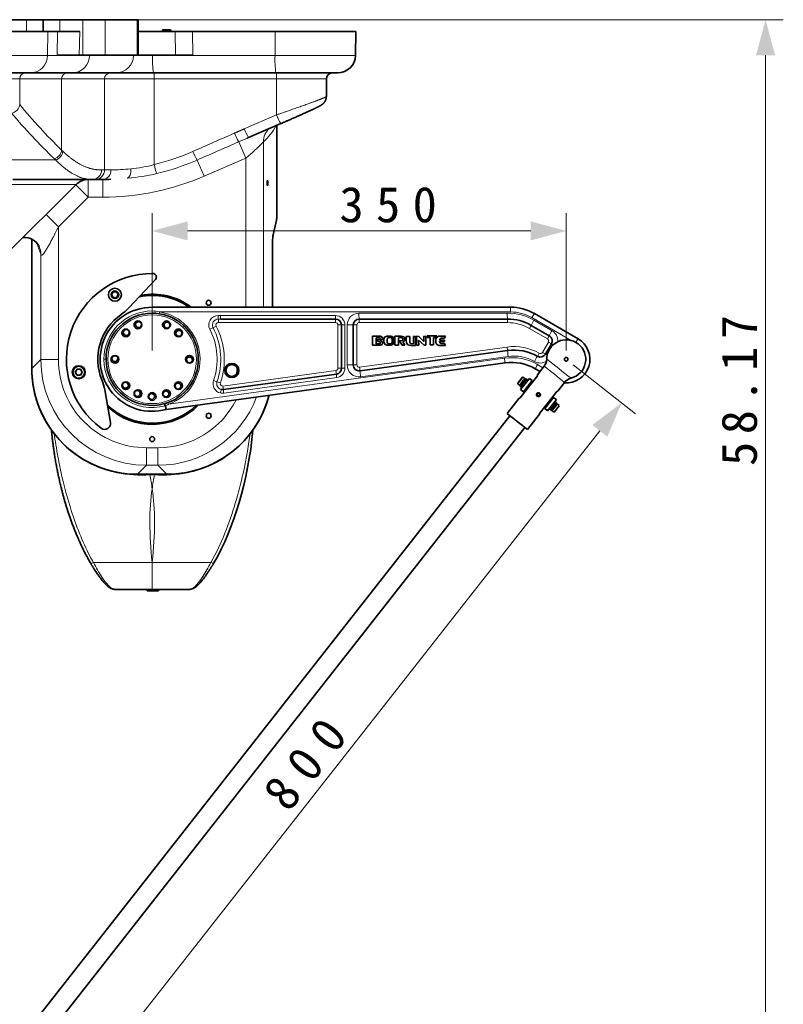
# Model space of a CAD drawing. Header units: millimetres. Extents: x 87 to 4373, y 75 to 3526.
# Tile 9 of 19: x 1513 to 2159, y 1821 to 2653. Entities that reach past the tile are written whole.
import ezdxf

# ---------------------------------------------------------------- set-up
doc = ezdxf.new("R2010")
doc.units = ezdxf.units.MM
doc.header["$MEASUREMENT"] = 0
doc.layers.add('图层0000', color=7, linetype='Continuous', lineweight=25)
doc.layers.add('图层1', color=7, linetype='Continuous', lineweight=35)
doc.dimstyles.new('线性样式 (GB)', dxfattribs={"dimtxt": 2, "dimasz": 2, "dimexe": 1, "dimexo": 0.5, "dimgap": 0.5, "dimtad": 1, "dimdsep": 46, "dimcen": -2.127267, "dimclrd": 7, "dimclre": 7, "dimclrt": 7, "dimadec": 0, "dimazin": 0, "dimtfac": 0.7, "dimtmove": 0, "dimatfit": 1, "dimfxl": 1, "dimfrac": 2, "dimtolj": 1, "dimtzin": 0, "dimlwd": 18, "dimlwe": 18, "dimarcsym": 0})

# ---------------------------------------------------------------- blocks, each defined once
blk = doc.blocks.new('DimBlk2572')
at = {"layer": '图层0000', "color": 7, "linetype": 'Continuous', "lineweight": 18}
for p, q in [((1981.11, 2361.69), (2033.92, 2320.23)), ((2003.59, 2305.9), (1546.64, 1723.83)), ((1487.11, 1732.43), (1539.92, 1690.97))]:
    blk.add_line(p, q, dxfattribs=at)
at = {"layer": '图层0000', "color": 7, "linetype": 'Continuous', "lineweight": -3}
for points in [[(2009.92, 2300.93), (2022.12, 2329.49), (1997.27, 2310.86)], [(1540.32, 1728.8), (1528.12, 1700.24), (1552.97, 1718.87)]]:
    blk.add_solid(points, dxfattribs=at)
at = {"layer": '图层0000', "color": 7, "linetype": 'Continuous', "lineweight": 18, "insert": (1769.75, 2019.08), "char_height": 30, "attachment_point": 8, "rotation": 51.86619, "line_spacing_factor": 1.2}
blk.add_mtext('\\T1.531250;\\W1;\\FSimSun|b0|i0;800', dxfattribs=at)
blk = doc.blocks.new('DimBlk2573')
at = {"layer": '图层0000', "color": 7, "linetype": 'Continuous', "lineweight": 18}
for p, q in [((1625.21, 2373.83), (1625.21, 2489.82)), ((1975.21, 2373.82), (1975.21, 2489.82)), ((1655.21, 2474.82), (1945.21, 2474.82))]:
    blk.add_line(p, q, dxfattribs=at)
at = {"layer": '图层0000', "color": 7, "linetype": 'Continuous', "lineweight": -3}
for points in [[(1655.21, 2482.86), (1625.21, 2474.82), (1655.21, 2466.78)], [(1945.21, 2466.78), (1975.21, 2474.82), (1945.21, 2482.86)]]:
    blk.add_solid(points, dxfattribs=at)
at = {"layer": '图层0000', "color": 7, "linetype": 'Continuous', "lineweight": 18, "insert": (1829.95, 2481.65), "char_height": 30, "attachment_point": 8, "line_spacing_factor": 1.2}
blk.add_mtext('\\T1.515625;\\W1;\\FSimSun|b0|i0;350', dxfattribs=at)
blk = doc.blocks.new('DimBlk2613')
at = {"layer": '图层0000', "color": 7, "linetype": 'Continuous', "lineweight": 18}
for p, q in [((1593.03, 2653.33), (2158.73, 2653.33)), ((2143.73, 1810.83), (2143.73, 2623.33)), ((1932.71, 1780.83), (2158.73, 1780.83))]:
    blk.add_line(p, q, dxfattribs=at)
at = {"layer": '图层0000', "color": 7, "linetype": 'Continuous', "lineweight": -3}
for points in [[(2151.77, 2623.33), (2143.73, 2653.33), (2135.69, 2623.33)], [(2135.69, 1810.83), (2143.73, 1780.83), (2151.77, 1810.83)]]:
    blk.add_solid(points, dxfattribs=at)
at = {"layer": '图层0000', "color": 7, "linetype": 'Continuous', "lineweight": 18, "insert": (2136.9, 2343.16), "char_height": 30, "attachment_point": 8, "rotation": 90, "line_spacing_factor": 1.2}
blk.add_mtext('\\T1.312500;\\W1;\\FSimSun|b0|i0;58.17', dxfattribs=at)

msp = doc.modelspace()

# ---------------------------------------------------------------- linework, layer by layer
at = {"layer": '图层0000', "color": 251, "linetype": 'Continuous', "lineweight": 18}
for p, q in [((1519.025, 2643.328), (1519.025, 2653.328)), ((1547.043, 2653.328), (1547.043, 2643.328)), ((1566.706, 2623.328), (1566.706, 2653.328)), ((1585.526, 2653.328), (1585.526, 2623.328)), ((1612.621, 2623.328), (1612.621, 2653.328)), ((1536.659, 2623.066), (1536.996, 2643.328)), ((1544.815, 2623.328), (1545.147, 2643.328)), ((1563.931, 2643.328), (1563.599, 2623.328)), ((1633.954, 2644.328), (1640.954, 2644.328)), ((1644.866, 2623.328), (1644.516, 2643.328)), ((1659.321, 2643.328), (1659.671, 2623.328)), ((1729.046, 2643.328), (1729.065, 2623.066)), ((1485.596, 2623.066), (1536.659, 2623.066)), ((1572.09, 2623.066), (1536.659, 2623.066)), ((1572.09, 2623.066), (1572.094, 2623.328)), ((1609.492, 2623.066), (1572.09, 2623.066)), ((1609.497, 2623.328), (1609.492, 2623.066)), ((1609.492, 2623.066), (1625.594, 2623.066)), ((1625.594, 2623.066), (1625.594, 2623.328)), ((1729.065, 2623.066), (1625.594, 2623.066)), ((1729.065, 2623.066), (1797.094, 2623.066)), ((1513.219, 2603.328), (1481.624, 2603.328)), ((1548.65, 2603.328), (1513.219, 2603.328)), ((1513.219, 2603.328), (1513.219, 2581.607)), ((1548.65, 2543.089), (1548.65, 2603.328)), ((1584.934, 2603.328), (1548.65, 2603.328)), ((1584.934, 2603.328), (1584.934, 2526.328)), ((1626.884, 2603.328), (1584.934, 2603.328)), ((1626.884, 2603.328), (1626.884, 2530.873)), ((1730.355, 2603.328), (1626.884, 2603.328)), ((1730.355, 2572.851), (1730.355, 2603.328)), ((1772.448, 2603.328), (1730.355, 2603.328)), ((1703.115, 2561.076), (1730.355, 2572.851)), ((1730.383, 2563.967), (1730.383, 2485.038)), ((1698.491, 2550.136), (1704.444, 2536.391)), ((1719.332, 2410.328), (1719.332, 2550.139)), ((1548.65, 2543.089), (1549.636, 2542.158)), ((1470.525, 2534.817), (1543.599, 2534.817)), ((1543.599, 2534.817), (1542.596, 2535.749)), ((1663.119, 2534.695), (1669.025, 2521.054)), ((1669.025, 2521.054), (1704.444, 2536.391)), ((1704.444, 2536.391), (1704.444, 2410.328)), ((1582.484, 2526.328), (1584.934, 2526.328)), ((1584.934, 2526.328), (1590.389, 2526.328)), ((1560.821, 2513.935), (1501.232, 2513.935)), ((1560.662, 2513.776), (1571.085, 2503.328)), ((1571.085, 2503.328), (1571.085, 2518.324)), ((1583.429, 2518.328), (1583.429, 2503.328)), ((1545.986, 2478.299), (1571.085, 2503.328)), ((1571.085, 2503.328), (1583.429, 2503.328)), ((1545.986, 2478.299), (1535.603, 2488.717)), ((1730.383, 2485.038), (1727.337, 2471.256)), ((1545.986, 2366.04), (1545.986, 2478.299)), ((1531.097, 2366.04), (1531.097, 2455.099)), ((1631.507, 2406.328), (1928.147, 2406.328)), ((1800.04, 2405.328), (1925.432, 2405.328)), ((1681.039, 2403.328), (1682.871, 2403.328)), ((1682.976, 2400.328), (1681.143, 2400.328)), ((1681.143, 2400.328), (1681.143, 2397.328)), ((1681.143, 2397.328), (1780.215, 2397.328)), ((1682.871, 2403.328), (1780.11, 2403.328)), ((1780.215, 2400.328), (1780.215, 2397.328)), ((1800.215, 2400.328), (1800.215, 2397.328)), ((1800.215, 2397.328), (1925.607, 2397.328)), ((1925.607, 2400.328), (1925.607, 2397.328)), ((1946.147, 2401.505), (1979.457, 2382.274)), ((1947.933, 2399.299), (1963.21, 2390.479)), ((1676.708, 2393.029), (1679.368, 2394.408)), ((1785.215, 2395.328), (1782.215, 2395.328)), ((1782.215, 2395.328), (1782.215, 2358.754)), ((1788.11, 2395.328), (1785.215, 2395.328)), ((1788.11, 2395.328), (1788.11, 2358.754)), ((1790.04, 2361.501), (1790.04, 2395.328)), ((1790.04, 2395.328), (1795.215, 2395.328)), ((1798.215, 2395.328), (1795.215, 2395.328)), ((1798.215, 2361.501), (1798.215, 2395.328)), ((1945.607, 2394.969), (1944.107, 2392.371)), ((1944.107, 2392.371), (1959.385, 2383.551)), ((1960.117, 2380.819), (1955.116, 2372.158)), ((1960.885, 2386.149), (1959.385, 2383.551)), ((1962.715, 2379.319), (1960.117, 2380.819)), ((1925.265, 2376.655), (1800.487, 2359.519)), ((1925.673, 2373.682), (1925.265, 2376.655)), ((1957.714, 2370.658), (1955.116, 2372.158)), ((1531.097, 2366.04), (1523.506, 2358.449)), ((1545.986, 2366.04), (1531.097, 2366.04)), ((1584.415, 2366.328), (1586.215, 2366.328)), ((1922.956, 2367.272), (1639.055, 2328.286)), ((1926.179, 2368.729), (1801.401, 2351.594)), ((1950.91, 2368.813), (1952.394, 2371.42)), ((1780.487, 2356.773), (1684.993, 2343.659)), ((1697.26, 2355.276), (1697.298, 2358.441)), ((1780.895, 2353.801), (1780.487, 2356.773)), ((1785.215, 2358.754), (1782.215, 2358.754)), ((1788.11, 2358.754), (1785.215, 2358.754)), ((1790.04, 2361.501), (1795.215, 2361.501)), ((1795.215, 2361.501), (1798.215, 2361.501)), ((1800.895, 2356.547), (1800.487, 2359.519)), ((1955.568, 2359.116), (1950.942, 2361.786)), ((1680, 2347.282), (1682.832, 2346.297)), ((1781.198, 2350.829), (1685.705, 2337.715)), ((1934.476, 2345.853), (1938.662, 2351.184)), ((1684.993, 2343.659), (1685.401, 2340.687)), ((1934.339, 2345.678), (1934.476, 2345.853)), ((1969.113, 2327.139), (1964.858, 2321.719)), ((1969.181, 2327.225), (1969.113, 2327.139)), ((1630.003, 2291.599), (1620.426, 2291.599)), ((1620.427, 2291.599), (1620.427, 2276.711)), ((1630.003, 2276.711), (1630.003, 2291.599)), ((1620.427, 2276.711), (1612.835, 2269.119)), ((1630.003, 2276.711), (1620.427, 2276.711)), ((1637.594, 2269.119), (1630.003, 2276.711)), ((1575.517, 2194.533), (1625.215, 2194.533)), ((1625.215, 2194.533), (1674.912, 2194.533)), ((1625.215, 2194.533), (1625.215, 2171.741)), ((1625.657, 2170.741), (1625.657, 2171.741))]:
    msp.add_line(p, q, dxfattribs=at)
msp.add_circle((1625.215, 2366.328), 37.5, dxfattribs=at)
for centre, radius, start, end in [((1522.028, 2622.955), 14.632, 271.439801, 0.435019), ((1557.459, 2622.955), 14.632, 271.439801, 0.435019), ((1594.522, 2623.3), 14.972, 270.100732, 359.105185), ((1696.151, 2619.434), 70.65, 177.052959, 189.044136), ((1799.621, 2619.434), 70.65, 177.052959, 189.044136), ((1518.1, 2603.448), 4.882, 91.473055, 181.400944), ((1553.531, 2603.448), 4.882, 91.473055, 181.400944), ((1589.925, 2603.337), 4.991, 90.103156, 180.102786), ((1602.804, 2604.575), 24.113, 357.036602, 8.95519), ((1706.274, 2604.575), 24.113, 357.036602, 8.95519), ((1504.607, 2582.772), 8.691, 281.877932, 352.300103), ((1894.397, 2896.679), 494.537, 219.576246, 225.642469), ((1868.984, 2878.769), 473.49, 220.023612, 226.42328), ((1770.732, 2588.063), 43.148, 200.643543, 211.515665), ((1682.188, 2590.196), 54.628, 312.839241, 331.118082), ((5713.44, -6657.213), 10052.81, 113.5621208, 113.7820949), ((1740.14, 2575.097), 48.556, 201.290197, 210.935187), ((1743.495, 2576.277), 43.147, 200.629004, 211.501286), ((1734.075, 2550.352), 14.744, 132.133457, 180.827807), ((7910.443, -11728.811), 15571.662, 113.5110989, 113.6531118), ((719.115, 4794.459), 2448.706, 293.57546, 293.755999), ((1611.753, 2651.7), 147.946, 308.793767, 316.648155), ((1540.101, 2543.973), 8.595, 286.875968, 354.09579), ((1541.098, 2543.026), 8.581, 286.943208, 354.192162), ((1579.96, 2722.619), 197.404, 283.751272, 293.777387), ((1712.448, 2563.405), 57.076, 202.058027, 210.199563), ((1597.848, 2637.551), 110.56, 274.765911, 285.226418), ((1686.399, 2543.904), 60.924, 192.350597, 199.8137), ((1581.483, 2721.195), 203.584, 283.520926, 293.640268), ((1574.511, 2526.302), 7.974, 270.19179, 0.190515), ((1576.949, 2526.314), 7.986, 270.103156, 0.102786), ((1582.903, 2525.808), 7.504, 274.626882, 3.978257), ((1590.708, 2654.257), 127.929, 269.85709, 277.331829), ((1590.131, 2693.181), 174.334, 274.759089, 282.910042), ((1583.455, 2718.737), 215.408, 269.993066, 293.406157), ((1726.581, 2484.779), 3.811, 347.567459, 3.892595), ((1728.351, 2485.721), 2.144, 341.413083, 359.83273), ((1581.196, 2476.882), 54.63, 193.369879, 203.499222), ((1718.867, 2471.487), 8.473, 354.529976, 358.438427), ((1517.125, 2455.549), 13.979, 358.154786, 25.50083), ((1625.215, 2366.328), 40.8, 90.192139, 180.000052), ((1646.139, 2407.831), 21.072, 173.193807, 181.911372), ((1638.959, 2406.647), 13.89, 178.016281, 185.449685), ((1625.141, 2381.399), 25.729, 75.675468, 90.14004), ((1642.152, 2404.264), 10.844, 169.026008, 176.919027), ((1625.162, 2366.328), 40.5, 290.061415, 80.987548), ((1800.04, 2395.328), 10, 89.999997, 180.000003), ((1835.988, 2404.08), 35.97, 178.010912, 185.986653), ((1961.381, 2404.08), 35.97, 178.010912, 185.986653), ((1925.432, 2360.328), 45, 60.000002, 89.999998), ((1956.905, 2407.327), 28.776, 174.013347, 181.989088), ((1928.147, 2370.328), 36, 60.000052, 89.999948), ((1976.065, 2385.419), 33.969, 144.862603, 151.734399), ((1681.047, 2395.329), 7.999, 90.059023, 207.382391), ((1681.147, 2395.328), 5, 90.047219, 207.387429), ((1681.143, 2395.328), 2, 90, 207.407595), ((1703.149, 2402.598), 22.122, 178.108824, 185.888969), ((1704.44, 2402.579), 21.582, 178.010912, 185.986653), ((1801.679, 2402.579), 21.582, 178.010912, 185.986653), ((1780.11, 2395.328), 8, 0.000017, 89.999983), ((1780.215, 2395.328), 2, 0, 90), ((1800.215, 2395.328), 2, 90, 180), ((1925.607, 2360.328), 37, 60, 90), ((1982.393, 2378.003), 40.51, 148.283881, 155.239915), ((1699.709, 2343.462), 54.643, 114.893875, 118.133542), ((1625.046, 2366.33), 55.064, 340.850563, 27.375652), ((1625.183, 2366.329), 58.032, 340.839717, 27.392448), ((1625.215, 2366.328), 61, 340.829936, 27.407595), ((1997.67, 2369.183), 40.51, 148.283881, 155.239915), ((1958.21, 2381.819), 10, 356.799411, 59.999984), ((1958.385, 2381.819), 2, 330.000042, 59.999958), ((2007.726, 2367.538), 27.682, 144.409989, 151.664262), ((1931.115, 2334.054), 43, 60.338442, 97.819217), ((1961.726, 2374.861), 36.072, 181.871959, 189.787171), ((1953.384, 2373.158), 2, 240.338442, 330), ((1970.635, 2390.367), 13.594, 234.362652, 241.015169), ((1620.486, 2366.1), 89.389, 180.038347, 269.961653), ((1620.233, 2365.846), 74.247, 179.850496, 270.149352), ((1625.207, 2366.324), 40.793, 179.993781, 285.763767), ((1928.942, 2323.681), 44, 60.000032, 97.819185), ((1952.033, 2370.249), 29.229, 185.845533, 193.734628), ((1930.94, 2334.054), 35, 60.338444, 97.819215), ((1985.644, 2344.657), 42.308, 145.183168, 152.078578), ((1953.21, 2373.158), 10, 240.33845, 302.183988), ((1965.957, 2382.193), 14.178, 234.451848, 240.995853), ((7456.159, 9347.947), 8886.094, 231.7818829, 231.9504991), ((1563.172, 2355.388), 4.7, 90, 270), ((1563.172, 2355.388), 4.7, 270, 90), ((1780.215, 2358.754), 2, 277.819217, 0), ((1780.11, 2358.754), 8, 277.819237, 359.99998), ((1800.04, 2361.501), 10, 180.000011, 277.819206), ((1800.215, 2361.501), 2, 180, 277.819217), ((1836.948, 2357.726), 36.072, 181.871959, 189.787171), ((1978.51, 2344.749), 32.408, 148.283881, 155.239915), ((6576.503, 8227.442), 7467.648, 231.7817931, 231.9505889), ((1684.62, 2345.64), 8, 160.835333, 257.371723), ((1701.983, 2417.725), 73.793, 250.263373, 252.668469), ((1684.723, 2345.64), 5, 160.834258, 257.377179), ((1802.527, 2354.508), 21.643, 181.871959, 189.787171), ((1684.721, 2345.641), 2, 160.829936, 277.819217), ((1704.822, 2333.704), 22.336, 161.580853, 169.345284), ((1707.033, 2341.394), 21.643, 181.871959, 189.787171), ((1629.961, 2366.061), 89.35, 270.027066, 339.285562), ((1630.203, 2365.834), 74.235, 269.845901, 332.967026), ((1684.617, 2345.641), 8, 257.399082, 277.819151), ((1626.714, 2352.505), 27.183, 290.626963, 297.000553), ((1649.534, 2332.503), 11.296, 194.397826, 201.924343), ((1481.979, 2239.209), 144.29, 6.927796, 11.876253), ((1768.448, 2239.21), 144.286, 168.123692, 173.072259), ((1574.04, 2196.939), 2.823, 247.537561, 301.523249), ((1676.39, 2196.94), 2.824, 238.485428, 292.453768)]:
    msp.add_arc(centre, radius, start, end, dxfattribs=at)
msp.add_ellipse((1603.482, 2527.374), major_axis=(0.855, -7.954), ratio=0.4418915, start_param=0, end_param=1.5233286, dxfattribs=at)
for points, degree, knots in [([(1730.355, 2572.851), (1738.115, 2575.536), (1750.204, 2579.772), (1758.496, 2582.726), (1765.169, 2585.181), (1772.381, 2588.021), (1772.448, 2588.468)], 2, [0, 0, 0, 0.22506288, 0.36861545, 0.50946276, 0.64743069, 0.92610678, 0.92610678, 0.92610678]), ([(1549.636, 2542.158), (1554.843, 2537.252), (1563.089, 2531.676), (1571.306, 2527.78), (1579.604, 2526.235), (1582.484, 2526.328)], 2, [0, 0, 0, 0.22556638, 0.40337982, 0.68175766, 1, 1, 1]), ([(1574.538, 2518.328), (1573.325, 2518.319), (1570.052, 2518.568), (1564.289, 2519.846), (1556.555, 2523.903), (1548.653, 2529.717), (1543.599, 2534.817)], 2, [0, 0, 0, 0.144764, 0.3152619, 0.5934305, 0.7721922, 1, 1, 1]), ([(1531.097, 2455.099), (1531.372, 2453.918), (1532.751, 2454.869), (1533.826, 2456.075), (1536.584, 2460.23), (1542.337, 2470.967), (1545.986, 2478.299)], 2, [0, 0, 0, 0.1414772, 0.1907101, 0.2792187, 0.5293942, 1, 1, 1]), ([(1575.517, 2194.533), (1574.13, 2197.038), (1566.026, 2212.448), (1559.601, 2229.342), (1551.393, 2256.139), (1548.133, 2270.334), (1544.344, 2290.04), (1543.156, 2297.767), (1542.345, 2303.403)], 3, [0, 0, 0, 0, 0.0087529, 0.05251853, 0.0568951, 0.10066072, 0.10503729, 0.14004979, 0.14004979, 0.14004979, 0.14004979]), ([(1674.912, 2194.533), (1684.003, 2210.944), (1694.047, 2237.255), (1700.284, 2261.944), (1705.079, 2283.57), (1706.867, 2294.947), (1708.084, 2303.403)], 3, [0, 0, 0, 0, 0.05735488, 0.08823839, 0.08823839, 0.14118156, 0.14118156, 0.14118156, 0.14118156]), ([(1625.215, 2256.613), (1626.637, 2248.789), (1627.784, 2229.162), (1626.494, 2206.374), (1625.234, 2194.713), (1625.215, 2194.533)], 3, [0, 0, 0, 0, 0.036986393, 0.073394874, 0.073972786, 0.073972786, 0.073972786, 0.073972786]), ([(1575.516, 2194.533), (1576.681, 2192.431), (1580.407, 2185.363), (1585.137, 2178.388), (1589.448, 2173.861), (1591.979, 2172.07), (1594.332, 2171.816), (1594.559, 2171.814)], 3, [0, 0, 0, 0, 0.007347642, 0.024492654, 0.029391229, 0.034289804, 0.039018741, 0.039018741, 0.039018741, 0.039018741]), ([(1655.888, 2171.814), (1656.141, 2171.817), (1658.52, 2172.104), (1662.26, 2174.778), (1665.271, 2178.641), (1670.017, 2185.565), (1672.577, 2190.316), (1674.914, 2194.533)], 3, [0.000217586, 0.000217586, 0.000217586, 0.000217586, 0.004848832, 0.009762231, 0.022045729, 0.024502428, 0.039242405, 0.039242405, 0.039242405, 0.039242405])]:
    msp.add_open_spline(points, degree=degree, knots=knots, dxfattribs=at)
for points, degree in [([(1694.898, 2557.467), (1699.004, 2559.278), (1703.115, 2561.076)], 2), ([(1625.215, 2194.533), (1623.958, 2206.104), (1622.636, 2228.886), (1623.784, 2248.743), (1625.215, 2256.613)], 3)]:
    msp.add_open_spline(points, degree=degree, dxfattribs=at)
at = {"layer": '图层1', "color": 7, "linetype": 'Continuous', "lineweight": 35}
for p, q in [((1519.025, 2653.328), (1494.717, 2653.328)), ((1519.025, 2653.328), (1533.064, 2653.328)), ((1533.064, 2653.328), (1547.043, 2653.328)), ((1533.064, 2653.328), (1533.064, 2643.328)), ((1566.706, 2653.328), (1547.043, 2653.328)), ((1585.526, 2653.328), (1566.706, 2653.328)), ((1612.621, 2653.328), (1585.526, 2653.328)), ((1613.317, 2653.328), (1612.621, 2653.328)), ((1613.317, 2653.328), (1613.317, 2623.328)), ((1536.996, 2643.328), (1485.653, 2643.328)), ((1545.147, 2643.328), (1536.996, 2643.328)), ((1563.931, 2643.328), (1545.147, 2643.328)), ((1613.317, 2643.328), (1644.516, 2643.328)), ((1633.954, 2644.328), (1633.954, 2643.328)), ((1640.454, 2644.828), (1634.454, 2644.828)), ((1640.954, 2643.328), (1640.954, 2644.328)), ((1644.516, 2643.328), (1659.321, 2643.328)), ((1659.321, 2643.328), (1729.046, 2643.328)), ((1797.448, 2643.328), (1729.046, 2643.328)), ((1797.448, 2643.328), (1797.094, 2623.066)), ((1544.815, 2623.328), (1563.599, 2623.328)), ((1563.599, 2623.328), (1566.706, 2623.328)), ((1566.706, 2623.328), (1585.526, 2623.328)), ((1585.526, 2623.328), (1612.621, 2623.328)), ((1612.621, 2623.328), (1613.317, 2623.328)), ((1644.866, 2623.328), (1613.317, 2623.328)), ((1659.671, 2623.328), (1644.866, 2623.328)), ((1522.396, 2608.328), (1483.179, 2608.328)), ((1557.826, 2608.328), (1522.396, 2608.328)), ((1594.548, 2608.328), (1557.826, 2608.328)), ((1626.379, 2608.328), (1594.548, 2608.328)), ((1729.85, 2608.328), (1626.379, 2608.328)), ((1782.097, 2608.328), (1729.85, 2608.328)), ((1772.448, 2588.467), (1772.448, 2603.328)), ((1706.707, 2553.732), (1733.949, 2565.508)), ((1730.494, 2564.015), (1730.494, 2485.714)), ((1705.559, 2553.233), (1706.707, 2553.732)), ((1501.073, 2454.186), (1560.821, 2513.935)), ((1574.538, 2518.328), (1507.556, 2518.328)), ((1576.963, 2518.328), (1574.538, 2518.328)), ((1583.508, 2518.328), (1576.963, 2518.328)), ((1583.429, 2518.328), (1583.744, 2518.328)), ((1583.744, 2518.328), (1583.508, 2518.328)), ((1604.337, 2519.42), (1604.595, 2519.447)), ((1730.302, 2483.959), (1727.251, 2470.154)), ((1523.506, 2463.582), (1523.506, 2358.449)), ((1726.924, 2463.582), (1726.924, 2410.328)), ((1727.337, 2471.256), (1727.292, 2470.68)), ((1627.952, 2433.78), (1605.611, 2409.822)), ((1523.506, 2358.449), (1523.506, 2419.374)), ((1726.924, 2419.374), (1726.924, 2410.328)), ((1625.215, 2410.328), (1928.286, 2410.328)), ((1948.286, 2404.969), (1985.215, 2383.649)), ((1780.215, 2400.328), (1682.976, 2400.328)), ((1925.607, 2400.328), (1800.215, 2400.328)), ((1785.215, 2358.754), (1785.215, 2395.328)), ((1795.215, 2395.328), (1795.215, 2361.501)), ((1960.885, 2386.149), (1945.607, 2394.969)), ((1811.581, 2382.007), (1811.576, 2385.801)), ((1811.576, 2385.801), (1818.108, 2385.801)), ((1811.576, 2378.16), (1811.581, 2382.007)), ((1814.471, 2384.42), (1817.405, 2384.42)), ((1814.471, 2379.479), (1814.471, 2384.42)), ((1817.405, 2382.692), (1815.351, 2382.692)), ((1815.351, 2382.692), (1816.062, 2381.24)), ((1816.062, 2381.24), (1817.405, 2381.207)), ((1817.405, 2384.42), (1818.042, 2384.12)), ((1817.934, 2382.894), (1817.405, 2382.692)), ((1817.405, 2381.207), (1818.042, 2380.892)), ((1818.234, 2383.547), (1817.934, 2382.894)), ((1818.234, 2380.308), (1817.934, 2379.671)), ((1818.042, 2384.12), (1818.234, 2383.591)), ((1818.042, 2380.892), (1818.234, 2380.352)), ((1818.108, 2385.801), (1819.286, 2385.374)), ((1819.527, 2382.678), (1818.108, 2382.009)), ((1818.108, 2382.009), (1819.286, 2381.558)), ((1818.234, 2383.591), (1818.234, 2383.547)), ((1818.234, 2380.352), (1818.234, 2380.308)), ((1819.286, 2385.374), (1819.955, 2383.954)), ((1819.286, 2381.558), (1819.955, 2380.105)), ((1819.955, 2383.856), (1819.527, 2382.678)), ((1819.955, 2380.007), (1819.527, 2378.829)), ((1819.955, 2383.954), (1819.955, 2383.856)), ((1819.955, 2380.105), (1819.955, 2380.007)), ((1821.146, 2383.299), (1821.729, 2384.906)), ((1821.146, 2380.647), (1821.146, 2383.299)), ((1822.058, 2378.711), (1821.146, 2380.647)), ((1821.729, 2384.906), (1823.665, 2385.817)), ((1823.665, 2385.817), (1827.017, 2385.817)), ((1823.995, 2383.442), (1824.451, 2384.409)), ((1823.995, 2380.504), (1823.995, 2383.442)), ((1824.287, 2379.7), (1823.995, 2380.504)), ((1824.451, 2384.409), (1825.254, 2384.701)), ((1825.254, 2384.701), (1826.933, 2384.701)), ((1826.933, 2384.701), (1827.901, 2384.245)), ((1827.017, 2385.817), (1828.624, 2385.234)), ((1828.192, 2380.504), (1827.737, 2379.536)), ((1827.901, 2384.245), (1828.192, 2383.442)), ((1828.192, 2383.442), (1828.192, 2380.504)), ((1828.624, 2385.234), (1829.535, 2383.299)), ((1829.535, 2380.647), (1828.952, 2379.04)), ((1829.535, 2383.299), (1829.535, 2380.647)), ((1830.397, 2378.216), (1830.417, 2385.897)), ((1830.417, 2385.897), (1835.575, 2385.938)), ((1833.415, 2384.566), (1833.407, 2378.237)), ((1835.813, 2384.598), (1833.415, 2384.566)), ((1835.535, 2379.916), (1834.137, 2382.09)), ((1834.137, 2382.09), (1835.981, 2382.042)), ((1835.575, 2385.938), (1837.921, 2385.294)), ((1836.876, 2384.239), (1835.813, 2384.598)), ((1835.981, 2382.042), (1837.095, 2382.407)), ((1837.322, 2383.257), (1836.876, 2384.239)), ((1837.095, 2382.407), (1837.322, 2383.257)), ((1838.356, 2381.587), (1837.139, 2380.871)), ((1837.139, 2380.871), (1837.857, 2379.749)), ((1837.921, 2385.294), (1838.752, 2384.303)), ((1838.83, 2382.689), (1838.356, 2381.587)), ((1838.752, 2384.303), (1838.83, 2382.689)), ((1839.93, 2382.4), (1839.978, 2385.685)), ((1840.101, 2380.212), (1839.93, 2382.4)), ((1839.978, 2385.685), (1842.921, 2385.714)), ((1841.243, 2378.463), (1840.101, 2380.212)), ((1842.921, 2385.714), (1842.907, 2381.286)), ((1842.907, 2381.286), (1843.141, 2380.164)), ((1843.141, 2380.164), (1843.894, 2379.58)), ((1846.168, 2379.387), (1846.176, 2385.676)), ((1846.176, 2385.676), (1847.913, 2385.707)), ((1847.913, 2385.707), (1847.896, 2378.039)), ((1848.699, 2378.145), (1848.71, 2385.82)), ((1848.71, 2385.82), (1850.57, 2385.715)), ((1855.111, 2378.211), (1850.484, 2382.488)), ((1850.484, 2382.488), (1850.501, 2378.186)), ((1850.57, 2385.715), (1854.935, 2381.291)), ((1854.935, 2381.291), (1854.945, 2385.846)), ((1854.945, 2385.846), (1856.647, 2385.689)), ((1856.647, 2385.689), (1856.64, 2378.287)), ((1857.553, 2386.1), (1865.73, 2386.15)), ((1857.558, 2384.766), (1857.553, 2386.1)), ((1860.103, 2384.765), (1857.558, 2384.766)), ((1860.101, 2378.489), (1860.103, 2384.765)), ((1863.077, 2384.709), (1863.06, 2378.443)), ((1864.953, 2384.699), (1863.077, 2384.709)), ((1865.73, 2386.15), (1864.953, 2384.699)), ((1864.985, 2383.258), (1865.568, 2384.865)), ((1864.985, 2380.613), (1864.985, 2383.258)), ((1865.897, 2378.678), (1864.985, 2380.613)), ((1865.568, 2384.865), (1867.504, 2385.776)), ((1867.504, 2385.776), (1873.233, 2385.776)), ((1868.614, 2383.743), (1868.061, 2382.568)), ((1868.061, 2382.568), (1872.394, 2382.568)), ((1872.394, 2381.303), (1868.061, 2381.303)), ((1868.061, 2381.303), (1868.415, 2380.327)), ((1868.415, 2380.327), (1869.59, 2379.774)), ((1869.59, 2384.097), (1868.614, 2383.743)), ((1872.394, 2384.097), (1869.59, 2384.097)), ((1873.233, 2385.776), (1872.394, 2384.097)), ((1872.394, 2382.568), (1872.394, 2381.303)), ((1800.895, 2356.547), (1925.673, 2373.682)), ((1818.108, 2378.16), (1811.576, 2378.16)), ((1817.405, 2379.479), (1814.471, 2379.479)), ((1817.934, 2379.671), (1817.405, 2379.479)), ((1819.527, 2378.829), (1818.108, 2378.16)), ((1823.665, 2378.128), (1822.058, 2378.711)), ((1827.017, 2378.128), (1823.665, 2378.128)), ((1825.254, 2379.244), (1824.287, 2379.7)), ((1826.933, 2379.244), (1825.254, 2379.244)), ((1827.737, 2379.536), (1826.933, 2379.244)), ((1828.952, 2379.04), (1827.017, 2378.128)), ((1833.407, 2378.237), (1830.397, 2378.216)), ((1836.676, 2378.212), (1835.535, 2379.916)), ((1838.806, 2378.209), (1836.676, 2378.212)), ((1837.857, 2379.749), (1838.806, 2378.209)), ((1844.058, 2378.023), (1841.243, 2378.463)), ((1843.894, 2379.58), (1846.168, 2379.387)), ((1847.896, 2378.039), (1844.058, 2378.023)), ((1850.501, 2378.186), (1848.699, 2378.145)), ((1856.64, 2378.287), (1855.111, 2378.211)), ((1863.06, 2378.443), (1860.101, 2378.489)), ((1867.504, 2378.095), (1865.897, 2378.678)), ((1873.233, 2378.095), (1867.504, 2378.095)), ((1869.59, 2379.774), (1872.394, 2379.774)), ((1872.394, 2379.774), (1873.233, 2378.095)), ((1957.714, 2370.658), (1962.715, 2379.319)), ((1560.237, 2355.388), (1561.704, 2357.93)), ((1561.704, 2352.846), (1560.237, 2355.388)), ((1561.704, 2357.93), (1564.639, 2357.93)), ((1564.639, 2357.93), (1566.107, 2355.388)), ((1566.107, 2355.388), (1564.639, 2352.846)), ((1923.64, 2363.309), (1637.076, 2323.957)), ((1697.294, 2355.276), (1696.867, 2355.276)), ((1953.116, 2355.993), (1949.081, 2358.322)), ((1950.807, 2353.051), (1956.582, 2360.407)), ((1564.639, 2352.846), (1561.704, 2352.846)), ((1685.401, 2340.687), (1780.895, 2353.801)), ((1938.381, 2351.15), (1934.435, 2346.124)), ((1936.61, 2343.874), (1940.933, 2349.38)), ((1936.639, 2340.673), (1944.049, 2350.112)), ((1941.635, 2349.465), (1936.695, 2343.172)), ((1936.75, 2345.672), (1939.22, 2348.818)), ((1939.922, 2348.902), (1936.834, 2344.97)), ((1938.251, 2350.985), (1938.381, 2351.15)), ((1940.956, 2349.383), (1938.662, 2351.184)), ((1946.409, 2348.259), (1938.999, 2338.82)), ((1939.22, 2348.818), (1939.922, 2348.902)), ((1940.315, 2348.594), (1939.922, 2348.902)), ((1941.635, 2349.465), (1940.933, 2349.38)), ((1942.814, 2348.539), (1941.635, 2349.465)), ((1946.409, 2348.259), (1944.049, 2350.112)), ((1944.06, 2350.125), (1946.419, 2348.272)), ((1950.93, 2352.398), (1945.612, 2345.624)), ((1946.424, 2346.659), (1945.637, 2347.276)), ((1950.805, 2353.049), (1950.93, 2352.398)), ((1968.111, 2339.466), (1973.886, 2346.822)), ((1585.085, 2340.529), (1589.945, 2312.968)), ((1934.435, 2346.124), (1934.305, 2345.959)), ((1934.305, 2345.959), (1934.435, 2346.124)), ((1936.62, 2343.887), (1934.339, 2345.678)), ((1941.367, 2340.217), (1936.029, 2333.418)), ((1936.695, 2343.172), (1936.61, 2343.874)), ((1938.999, 2338.82), (1936.639, 2340.673)), ((1937.874, 2342.246), (1936.695, 2343.172)), ((1936.834, 2344.97), (1936.75, 2345.672)), ((1936.834, 2344.97), (1937.228, 2344.661)), ((1940.558, 2339.186), (1939.771, 2339.804)), ((1945.612, 2345.624), (1941.367, 2340.217)), ((1962.13, 2332.657), (1967.448, 2339.431)), ((1967.448, 2339.431), (1968.11, 2339.464)), ((1925.19, 2320.421), (1935.369, 2333.386)), ((1936.029, 2333.418), (1935.37, 2333.388)), ((1950.675, 2336.005), (1950.839, 2337.148)), ((1951.584, 2335.292), (1950.675, 2336.005)), ((1950.839, 2337.148), (1951.91, 2337.578)), ((1952.655, 2335.722), (1951.584, 2335.292)), ((1951.91, 2337.578), (1952.819, 2336.865)), ((1952.819, 2336.865), (1952.655, 2335.722)), ((1957.09, 2324.618), (1964.5, 2334.057)), ((1957.885, 2327.25), (1962.13, 2332.657)), ((1966.86, 2332.204), (1959.45, 2322.765)), ((1962.942, 2333.691), (1963.728, 2333.074)), ((1964.5, 2334.057), (1966.86, 2332.204)), ((1964.51, 2334.07), (1966.87, 2332.217)), ((1965.625, 2330.631), (1966.805, 2329.705)), ((1952.547, 2320.451), (1957.885, 2327.25)), ((1957.076, 2326.219), (1957.862, 2325.601)), ((1957.09, 2324.618), (1959.45, 2322.765)), ((1960.685, 2324.339), (1961.865, 2323.412)), ((1961.865, 2323.412), (1966.805, 2329.705)), ((1961.865, 2323.412), (1962.567, 2323.497)), ((1966.889, 2329.003), (1962.567, 2323.497)), ((1962.577, 2323.51), (1964.858, 2321.719)), ((1963.184, 2324.283), (1963.578, 2323.975)), ((1963.578, 2323.975), (1966.665, 2327.907)), ((1963.578, 2323.975), (1964.28, 2324.059)), ((1966.75, 2327.205), (1964.28, 2324.059)), ((1965.139, 2321.753), (1969.151, 2326.863)), ((1965.203, 2321.834), (1965.139, 2321.753)), ((1966.665, 2327.907), (1966.272, 2328.216)), ((1966.75, 2327.205), (1966.665, 2327.907)), ((1966.805, 2329.705), (1966.889, 2329.003)), ((1966.887, 2329.026), (1969.181, 2327.225)), ((1969.151, 2326.863), (1969.214, 2326.944)), ((1969.214, 2326.944), (1969.151, 2326.863)), ((1927.547, 2318.564), (1516.292, 1794.708)), ((1942.494, 2306.836), (1952.673, 2319.801)), ((1952.675, 2319.803), (1952.547, 2320.451)), ((1940.132, 2308.684), (1528.877, 1784.828)), ((1612.835, 2269.119), (1637.594, 2269.119)), ((1594.559, 2171.814), (1595.92, 2171.804)), ((1594.644, 2171.741), (1595.928, 2171.741)), ((1595.928, 2171.741), (1594.708, 2171.741)), ((1595.928, 2171.741), (1619.981, 2171.741)), ((1619.981, 2171.741), (1625.215, 2171.741)), ((1620.875, 2170.741), (1620.875, 2171.741)), ((1620.875, 2170.741), (1621.04, 2170.741)), ((1621.002, 2170.741), (1621.002, 2171.741)), ((1621.002, 2170.741), (1621.04, 2170.741)), ((1621.04, 2170.741), (1621.04, 2171.741)), ((1621.04, 2170.741), (1625.657, 2170.741)), ((1625.215, 2171.741), (1630.449, 2171.741)), ((1625.657, 2170.741), (1630.209, 2170.741)), ((1630.209, 2170.741), (1630.209, 2171.741)), ((1630.209, 2170.741), (1630.324, 2170.741)), ((1630.209, 2170.741), (1630.228, 2170.741)), ((1630.228, 2170.741), (1630.228, 2171.741)), ((1630.228, 2170.741), (1630.568, 2170.741)), ((1630.324, 2170.741), (1630.324, 2171.741)), ((1630.324, 2170.741), (1630.373, 2170.741)), ((1630.373, 2170.741), (1630.373, 2171.741)), ((1630.449, 2171.741), (1654.502, 2171.741)), ((1630.568, 2170.741), (1630.568, 2171.741)), ((1630.568, 2170.741), (1630.627, 2170.741)), ((1630.627, 2171.741), (1630.627, 2170.741)), ((1654.502, 2171.741), (1655.785, 2171.741)), ((1654.51, 2171.804), (1655.87, 2171.814))]:
    msp.add_line(p, q, dxfattribs=at)
for centre, radius in [((1593.715, 2420.888), 5.5), ((1593.715, 2420.888), 3.2), ((1593.715, 2420.888), 2.5), ((1672.944, 2414.058), 2.1), ((1613.16, 2395.43), 3.3), ((1637.269, 2395.43), 3.3), ((1602.941, 2388.602), 3.3), ((1647.489, 2388.602), 3.3), ((1593.715, 2366.328), 3.3), ((1656.715, 2366.328), 3.3), ((1563.172, 2355.388), 5.5), ((1692.553, 2356.864), 6), ((1692.553, 2356.864), 5), ((1602.941, 2344.054), 3.3), ((1647.489, 2344.054), 3.3), ((1613.16, 2337.226), 3.3), ((1637.269, 2337.226), 3.3), ((1625.215, 2334.828), 3.3), ((1672.944, 2318.599), 2.1), ((1625.215, 2298.828), 2.1)]:
    msp.add_circle(centre, radius, dxfattribs=at)
for centre, radius, start, end in [((1634.454, 2644.328), 0.5, 90, 180), ((1640.454, 2644.328), 0.5, 0, 90), ((1782.097, 2623.328), 15, 270, 358.999999), ((1777.448, 2603.328), 5, 90, 180), ((1571.428, 2503.328), 15, 90, 135), ((1583.646, 2724.245), 205.916, 269.96154, 271.861188), ((1583.744, 2718.328), 200, 270, 271.888131), ((1604.17, 2520.973), 1.562, 275.303233, 276.13464), ((1731.307, 2515.328), 8.916, 163.716592, 196.283546), ((1714.19, 2515.328), 8.916, 343.717016, 16.283122), ((1722.362, 2485.717), 8.132, 347.512612, 359.98444), ((1517.444, 2455.698), 13.627, 25.516161, 95.448093), ((1456.254, 2463.205), 67.253, 0.32108, 4.075194), ((1818.086, 2462.409), 91.17, 174.794624, 179.262846), ((1625.215, 2366.328), 72.5, 89.551995, 233.454071), ((1625.758, 2435.826), 3, 317, 89.551995), ((1625.215, 2433.828), 2.1, 302.695146, 331.304854), ((1625.215, 2366.328), 54, 54.569055, 101.569055), ((1625.215, 2366.328), 55, 53.130102, 100.130103), ((1625.215, 2366.328), 44, 90, 285.638632), ((1625.215, 2366.328), 39, 90.120939, 180), ((1576.356, 2437.102), 40, 304.619201, 317), ((1625.215, 2366.328), 39, 80.987548, 90.120939), ((1928.286, 2370.328), 40, 60, 90), ((1625.215, 2366.328), 46, 124.619201, 202.380799), ((1613.639, 2395.624), 2.5, 359.059627, 179.059627), ((1625.215, 2366.328), 39, 290.061415, 80.987548), ((1637.745, 2395.229), 2.5, 359.059627, 179.059627), ((1780.215, 2395.328), 5, 0, 90), ((1800.215, 2395.328), 5, 90, 180), ((1925.607, 2360.328), 40, 60, 90), ((1603.309, 2388.965), 2.5, 179.059627, 359.059627), ((1603.309, 2388.965), 2.5, 359.059627, 179.059627), ((1613.639, 2395.624), 2.5, 179.059627, 359.059627), ((1637.745, 2395.229), 2.5, 179.059627, 359.059627), ((1647.851, 2388.234), 2.5, 359.059627, 179.059627), ((1647.851, 2388.234), 2.5, 179.059627, 359.059627), ((1975.215, 2366.328), 16.5, 51.866185, 179.450831), ((1958.385, 2381.819), 5, 329.999998, 60.000002), ((1975.215, 2366.328), 20, 265.233276, 60), ((1931.115, 2334.054), 40, 60.338442, 97.819217), ((1975.215, 2366.328), 16.5, 284.281461, 51.866211), ((1625.215, 2366.328), 39, 180, 285.883049), ((1593.719, 2366.845), 2.5, 359.059627, 179.059627), ((1593.719, 2366.845), 2.5, 179.059627, 359.059627), ((1656.71, 2365.811), 2.5, 179.059627, 359.059627), ((1656.71, 2365.811), 2.5, 359.059627, 179.059627), ((1929.081, 2323.681), 40, 60, 97.819217), ((1953.384, 2373.158), 5, 240.338442, 330), ((1948.716, 2366.582), 10, 321.866774, 359.450798), ((1612.604, 2358.217), 89.098, 179.851211, 270.148789), ((1614.091, 2358.448), 90.585, 179.999739, 182.006624), ((1612.526, 2358.165), 89.011, 181.859546, 259.097067), ((1563.172, 2355.388), 5, 90, 270), ((1563.172, 2355.388), 2.542, 150, 210), ((1563.172, 2355.388), 2.542, 90, 150), ((1563.172, 2355.388), 5, 270, 90), ((1563.172, 2355.388), 2.542, 30, 90), ((1563.172, 2355.388), 2.542, 330, 30), ((1625.215, 2366.328), 72.5, 350.221461, 353.778539), ((1780.215, 2358.754), 5, 277.819217, 0), ((1800.215, 2361.501), 5, 180, 277.819217), ((1563.172, 2355.388), 2.542, 210, 270), ((1563.172, 2355.388), 2.542, 270, 330), ((1545.693, 2333.583), 40, 10, 22.380799), ((1602.578, 2344.423), 2.5, 359.059627, 179.059627), ((1938.538, 2351.027), 0.2, 51.870043, 141.866191), ((1981.752, 2340.647), 10, 104.281594, 141.866099), ((1602.578, 2344.423), 2.5, 179.059627, 359.059627), ((1612.684, 2337.428), 2.5, 359.059627, 179.059627), ((1636.79, 2337.032), 2.5, 359.059627, 179.059627), ((1647.12, 2343.692), 2.5, 359.059627, 179.059627), ((1647.12, 2343.692), 2.5, 179.059627, 359.059627), ((1684.721, 2345.641), 5, 257.399018, 277.819217), ((1934.463, 2345.835), 0.2, 141.866191, 231.866191), ((1612.684, 2337.428), 2.5, 179.059627, 359.059627), ((1624.698, 2334.832), 2.5, 359.059627, 179.059627), ((1624.698, 2334.832), 2.5, 179.059627, 359.059627), ((1636.79, 2337.032), 2.5, 179.059627, 359.059627), ((1637.856, 2358.153), 89.034, 269.831852, 345.528108), ((1637.968, 2358.067), 88.903, 280.873954, 345.563284), ((1951.747, 2336.435), 1.61, 51.866181, 231.866201), ((1951.747, 2336.435), 1.61, 231.866181, 51.866201), ((1625.215, 2366.328), 54, 225.430945, 313.992184), ((1625.215, 2366.328), 55, 226.869897, 315.393652), ((1625.215, 2366.328), 39, 285.88345, 290.061415), ((1643.437, 2329.626), 7.592, 186.116458, 199.713231), ((1671.321, 2334.267), 35.763, 191.617558, 196.755507), ((6572.092, 8221.824), 7511.342, 231.7822841, 231.950098), ((1585.021, 2312.1), 5, 233.454071, 10), ((1616.616, 2376.17), 107.467, 258.771259, 273.501373), ((1633.812, 2376.181), 107.478, 266.499409, 281.227959), ((1594.7, 2181.551), 9.81, 269.235133, 269.601893), ((1655.82, 2177.913), 6.099, 270.466906, 270.632604)]:
    msp.add_arc(centre, radius, start, end, dxfattribs=at)
msp.add_ellipse((1609.277, 2340.409), major_axis=(-1.817, -197.26), ratio=0.5215643, start_param=0.7419215, end_param=1.4027821, dxfattribs=at)
for points, degree, knots in [([(1733.949, 2565.508), (1740.299, 2568.254), (1750.105, 2572.551), (1756.764, 2575.518), (1764.155, 2578.906), (1767.47, 2580.731), (1768.679, 2581.491), (1770.032, 2582.596), (1771.702, 2584.69), (1772.446, 2587.419), (1772.448, 2588.468)], 2, [0, 0, 0, 0.2277439, 0.3698015, 0.5089656, 0.7467164, 0.8063148, 0.8617326, 0.9049087, 0.9646541, 1, 1, 1]), ([(1952.764, 2337.731), (1953.594, 2337.08), (1953.611, 2335.828), (1952.086, 2334.58), (1951.049, 2334.68), (1949.892, 2336.092), (1949.992, 2337.13), (1951.297, 2338.199), (1952.154, 2338.21), (1952.764, 2337.731)], 3, [0, 0, 0, 0, 1, 1, 1.8591163, 1.8591163, 2.7142943, 2.7142943, 3.4359144, 3.4359144, 3.4359144, 3.4359144]), ([(1540.042, 2306.495), (1540.575, 2300.794), (1542.795, 2283.744), (1546.587, 2264.537), (1550.585, 2248.533), (1557.313, 2227), (1567.453, 2203.905), (1572.961, 2194.33)], 2, [0.03622931, 0.03622931, 0.03622931, 0.19239959, 0.3956445, 0.52070795, 0.65029165, 0.84900594, 0.99914176, 0.99914176, 0.99914176]), ([(1572.961, 2194.331), (1575.703, 2189.557), (1582.934, 2179.054), (1587.749, 2174.239), (1590.248, 2172.671), (1592.743, 2171.908), (1594.366, 2171.813), (1594.561, 2171.814)], 2, [0.00277752, 0.00277752, 0.00277752, 0.29986585, 0.73375162, 0.82500245, 0.89700511, 0.96725729, 0.99321173, 0.99321173, 0.99321173]), ([(1655.888, 2171.814), (1656.272, 2171.815), (1658.617, 2172.027), (1661.177, 2173.233), (1662.941, 2174.513), (1666.357, 2177.904), (1671.869, 2185.24), (1675.979, 2191.747), (1677.468, 2194.33)], 2, [0.00001825, 0.00001825, 0.00001825, 0.03290029, 0.1355384, 0.18839193, 0.26384707, 0.5688222, 0.83321546, 0.99719959, 0.99719959, 0.99719959])]:
    msp.add_open_spline(points, degree=degree, knots=knots, dxfattribs=at)
msp.add_rational_spline([(1976.135, 2367.5), (1977.314, 2366.574), (1976.388, 2365.394), (1975.462, 2364.214), (1974.282, 2365.14), (1973.102, 2366.067), (1974.028, 2367.246), (1974.955, 2368.426), (1976.135, 2367.5)], [1, 0.707106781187, 1, 0.707106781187, 1, 0.707106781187, 1, 0.707106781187, 1], degree=2, knots=[0, 0, 0, 0.25, 0.25, 0.5, 0.5, 0.75, 0.75, 1, 1, 1], dxfattribs=at)
for points in [[(1623.18, 2268.904), (1624.536, 2268.978), (1625.893, 2268.978), (1627.25, 2268.904)], [(1594.559, 2171.814), (1594.56, 2171.814), (1594.561, 2171.814), (1594.561, 2171.814)], [(1594.561, 2171.814), (1594.566, 2171.814), (1594.57, 2171.814), (1594.573, 2171.814)]]:
    msp.add_open_spline(points, degree=3, dxfattribs=at)

# ---------------------------------------------------------------- dimensions: what is measured, and where the dimension line sits
at = {"layer": '图层0000', "color": 7, "linetype": 'Continuous', "lineweight": -3}
for base, p1, p2, angle, picture, middle in [((2143.729, 2653.328), (1925.215, 1780.828), (1585.526, 2653.328), 90, 'DimBlk2613', (2143.729, 2343.163)), ((1528.119, 1700.236), (1975.208, 2366.32), (1481.208, 1737.064), 231.866191, 'DimBlk2572', (1775.119, 2014.864))]:
    dim = msp.add_linear_dim(base=base, p1=p1, p2=p2, angle=angle, text='\\T1.25;\\W1;\\FSimSun;<>', dimstyle='线性样式 (GB)', override={"dimscale": 1, "dimtxt": 30, "dimasz": 30, "dimexe": 15, "dimexo": 7.5, "dimgap": 7.5, "dimtad": 1, "dimtih": 0, "dimtoh": 0, "dimdec": 2, "dimlfac": 1, "dimrnd": 0, "dimzin": 8, "dimdsep": 46, "dimlunit": 2, "dimpost": '<>', "dimtxsty": 'Standard', "dimsah": 0, "dimtsz": 0, "dimcen": -31.909007, "dimdle": 0, "dimse1": 0, "dimse2": 0, "dimsd1": 0, "dimsd2": 0, "dimclrd": 7, "dimclre": 7, "dimclrt": 7, "dimaunit": 0, "dimadec": 0, "dimazin": 2, "dimtol": 0, "dimlim": 0, "dimtp": 0, "dimtm": 0, "dimtfac": 0.7, "dimtdec": 2, "dimtix": 0, "dimtofl": 1, "dimtmove": 0, "dimatfit": 1, "dimtfillclr": 0, "dimfrac": 2, "dimtzin": 0, "dimlwd": 18, "dimlwe": 18}, dxfattribs=at)
    dim.commit()
    dim.dimension.update_dxf_attribs({"geometry": picture, "text_midpoint": middle, "dimtype": 160})
dim = msp.add_linear_dim(base=(1975.208, 2474.818), p1=(1625.215, 2366.328), p2=(1975.208, 2366.32), text='\\T1.25;\\W1;\\FSimSun;<>', dimstyle='线性样式 (GB)', override={"dimscale": 1, "dimtxt": 30, "dimasz": 30, "dimexe": 15, "dimexo": 7.5, "dimgap": 7.5, "dimtad": 1, "dimtih": 0, "dimtoh": 0, "dimdec": 0, "dimlfac": 1, "dimrnd": 0, "dimzin": 8, "dimdsep": 46, "dimlunit": 2, "dimpost": '<>', "dimtxsty": 'Standard', "dimsah": 0, "dimtsz": 0, "dimcen": -31.909007, "dimdle": 0, "dimse1": 0, "dimse2": 0, "dimsd1": 0, "dimsd2": 0, "dimclrd": 7, "dimclre": 7, "dimclrt": 7, "dimaunit": 0, "dimadec": 0, "dimazin": 2, "dimtol": 0, "dimlim": 0, "dimtp": 0, "dimtm": 0, "dimtfac": 0.7, "dimtdec": 2, "dimtix": 0, "dimtofl": 1, "dimtmove": 0, "dimatfit": 1, "dimtfillclr": 0, "dimfrac": 2, "dimtzin": 0, "dimlwd": 18, "dimlwe": 18}, dxfattribs=at)
dim.commit()
dim.dimension.update_dxf_attribs({"geometry": 'DimBlk2573', "text_midpoint": (1829.949, 2474.818), "dimtype": 160})

doc.saveas('drawing.dxf')
